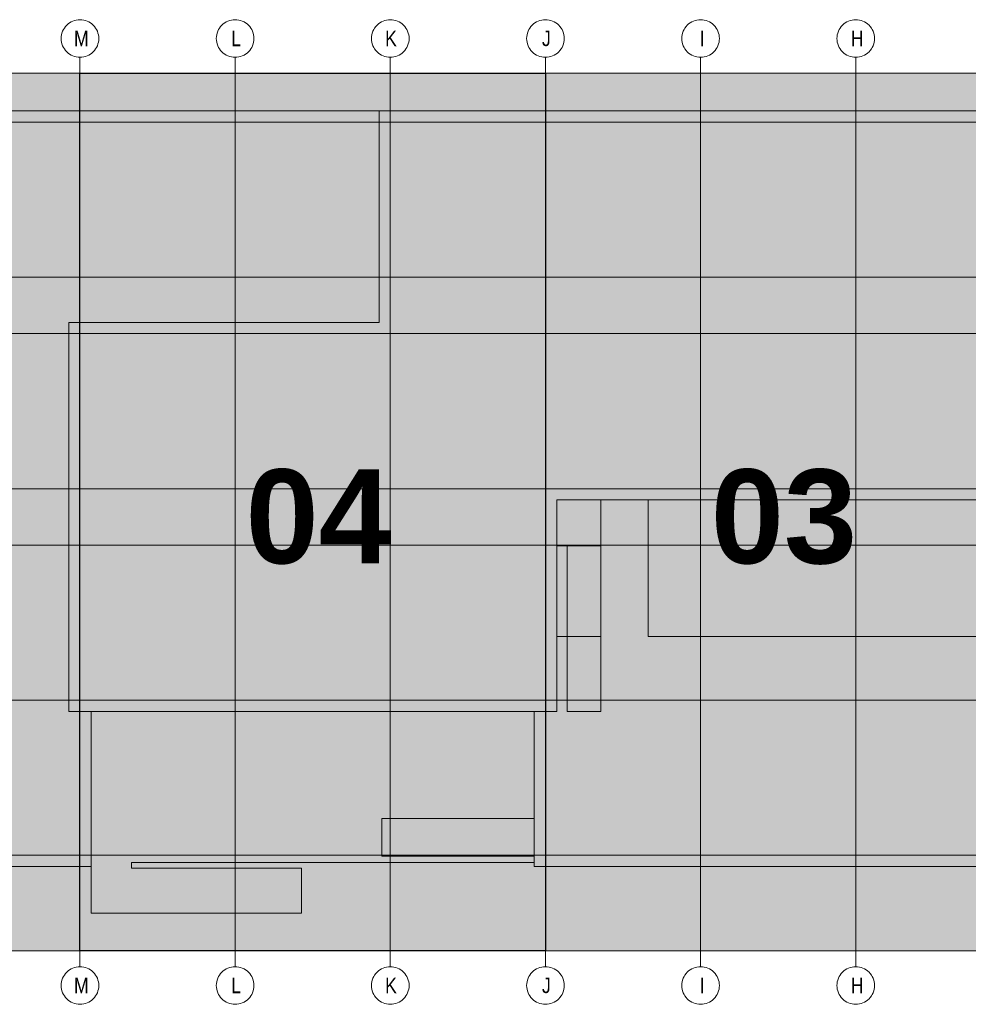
# Model space of a CAD drawing. Extents: x -620 to 300, y 62 to 1107.
# Tile 44 of 256: x 193 to 236, y 238 to 282. Entities that reach past the tile are written whole.
import ezdxf
from ezdxf.lldxf.tags import DXFTag

# ---------------------------------------------------------------- set-up
doc = ezdxf.new("R2010")
doc.units = 0
doc.layers.get('0').update_dxf_attribs({"lineweight": 35})
doc.layers.add('PK_LP', color=7, linetype='Continuous', lineweight=9)
doc.layers.add('PK_LP_Achsen', color=7, linetype='STRICHPUNKT2', lineweight=5)
doc.layers.add('PK_LP_T04', color=5, linetype='Continuous', lineweight=9, true_color=0x0000ff)
doc.layers.add('PK_LP_T04_Rest', color=9, linetype='Continuous', lineweight=9, true_color=0x808080)
doc.styles.get("Standard").update_dxf_attribs({"font": 'ARIALN.TTF'})
tags = doc.linetypes.add('grob', pattern=[14, 3, -8, 3]).pattern_tags.tags
tags[8:9] = [DXFTag(74, 4), DXFTag(75, 0), DXFTag(340, '0'), DXFTag(46, 0.0), DXFTag(50, 0.0), DXFTag(44, 0.0), DXFTag(45, 0.0)]
tags[6:7] = [DXFTag(74, 4), DXFTag(75, 0), DXFTag(340, '0'), DXFTag(46, 0.0), DXFTag(50, 0.0), DXFTag(44, 0.0), DXFTag(45, 0.0)]
tags[4:5] = [DXFTag(74, 4), DXFTag(75, 0), DXFTag(340, '0'), DXFTag(46, 0.0), DXFTag(50, 0.0), DXFTag(44, 0.0), DXFTag(45, 0.0)]
tags = doc.linetypes.add('STRICHPUNKT2', pattern=[12.7, 6.35, -3.175, 0, -3.175]).pattern_tags.tags
tags[10:11] = [DXFTag(74, 4), DXFTag(75, 0), DXFTag(340, '0'), DXFTag(46, 0.0), DXFTag(50, 0.0), DXFTag(44, 0.0), DXFTag(45, 0.0)]
tags[8:9] = [DXFTag(74, 4), DXFTag(75, 0), DXFTag(340, '0'), DXFTag(46, 0.0), DXFTag(50, 0.0), DXFTag(44, 0.0), DXFTag(45, 0.0)]
tags[6:7] = [DXFTag(74, 4), DXFTag(75, 0), DXFTag(340, '0'), DXFTag(46, 0.0), DXFTag(50, 0.0), DXFTag(44, 0.0), DXFTag(45, 0.0)]
tags[4:5] = [DXFTag(74, 4), DXFTag(75, 0), DXFTag(340, '0'), DXFTag(46, 0.0), DXFTag(50, 0.0), DXFTag(44, 0.0), DXFTag(45, 0.0)]

# ---------------------------------------------------------------- blocks, each defined once
blk = doc.blocks.new('Blockreferenz-A06G9FR58I')
at = {"color": 0, "linetype": 'ByBlock', "lineweight": -2, "ltscale": 0.13}
blk.add_solid([(195.568, 240.014), (195.568, 279.685), (216.605, 240.014), (216.605, 279.685)], dxfattribs=at)
at = {"layer": 'PK_LP', "linetype": 'grob', "lineweight": 5, "ltscale": 0.13}
for p, q in [((169.728, 279.685), (195.568, 279.685)), ((195.568, 279.685), (195.568, 240.014)), ((216.605, 279.685), (237.643, 279.685)), ((216.605, 240.014), (216.605, 279.685)), ((195.568, 240.014), (169.728, 240.014)), ((237.643, 240.014), (216.605, 240.014))]:
    blk.add_line(p, q, dxfattribs=at)
at = {"layer": 'PK_LP', "linetype": 'grob', "lineweight": 30, "ltscale": 0.3}
for p, q in [((195.568, 279.685), (216.605, 279.685)), ((195.568, 240.014), (195.568, 279.685)), ((216.605, 279.685), (216.605, 240.014)), ((216.605, 240.014), (195.568, 240.014))]:
    blk.add_line(p, q, dxfattribs=at)
at = {"layer": 'PK_LP', "linetype": 'ByBlock', "lineweight": -2, "ltscale": 0.13}
for p, q in [((195.568, 240.014), (195.568, 279.685)), ((216.605, 240.014), (216.605, 279.685))]:
    blk.add_line(p, q, dxfattribs=at)
at = {"layer": 'PK_LP', "linetype": 'ByBlock', "lineweight": 13, "ltscale": 0.13}
for p, q in [((209.085, 277.985), (144.395, 277.985)), ((209.085, 268.423), (209.085, 277.985)), ((209.085, 268.423), (209.085, 277.985)), ((209.085, 277.985), (238.15, 277.985)), ((195.06, 250.833), (195.06, 268.423)), ((195.06, 268.423), (209.085, 268.423)), ((195.06, 250.833), (195.06, 268.423)), ((195.06, 268.423), (209.085, 268.423)), ((221.25, 260.395), (217.113, 260.395)), ((217.113, 260.395), (217.113, 258.319)), ((219.11, 260.395), (217.113, 260.395)), ((217.113, 260.395), (217.113, 258.319)), ((237.135, 260.395), (217.113, 260.395)), ((217.113, 260.395), (217.113, 250.833)), ((219.11, 250.833), (219.11, 260.395)), ((221.25, 254.222), (221.25, 260.395)), ((217.113, 258.319), (219.11, 258.319)), ((217.113, 258.319), (217.58, 258.319)), ((217.58, 258.319), (217.58, 250.833)), ((219.11, 258.319), (219.11, 254.222)), ((219.11, 254.222), (217.113, 254.222)), ((217.113, 254.222), (217.113, 250.833)), ((237.135, 254.222), (221.25, 254.222)), ((196.075, 250.833), (195.06, 250.833)), ((217.113, 250.833), (195.06, 250.833)), ((196.075, 250.833), (196.075, 241.714)), ((216.098, 250.833), (196.075, 250.833)), ((196.075, 243.82), (196.075, 250.833)), ((216.098, 243.996), (216.098, 250.833)), ((217.113, 250.833), (216.098, 250.833)), ((216.098, 250.833), (216.098, 245.994)), ((217.58, 250.833), (219.11, 250.833)), ((209.213, 245.994), (209.213, 244.294)), ((216.098, 245.994), (209.213, 245.994)), ((197.901, 243.754), (197.901, 243.996)), ((197.901, 243.996), (216.098, 243.996)), ((209.213, 244.294), (216.098, 244.294)), ((216.098, 244.294), (216.098, 243.82)), ((143.38, 243.82), (196.075, 243.82)), ((205.585, 243.754), (197.901, 243.754)), ((205.585, 241.714), (205.585, 243.754)), ((216.098, 243.82), (238.15, 243.82)), ((196.075, 241.714), (205.585, 241.714))]:
    blk.add_line(p, q, dxfattribs=at)
at = {"layer": 'PK_LP_Achsen', "linetype": 'ByBlock', "ltscale": 0.13}
for p, q in [((194.861, 281.73), (194.911, 281.797)), ((194.911, 281.797), (194.967, 281.859)), ((194.967, 281.859), (195.028, 281.915)), ((195.028, 281.915), (195.095, 281.964)), ((195.095, 281.964), (195.167, 282.007)), ((195.167, 282.007), (195.242, 282.043)), ((195.242, 282.043), (195.321, 282.071)), ((195.321, 282.071), (195.402, 282.091)), ((195.402, 282.091), (195.484, 282.103)), ((195.484, 282.103), (195.568, 282.108)), ((195.568, 282.108), (195.651, 282.103)), ((195.651, 282.103), (195.734, 282.091)), ((195.734, 282.091), (195.814, 282.071)), ((195.814, 282.071), (195.893, 282.043)), ((195.893, 282.043), (195.968, 282.007)), ((195.968, 282.007), (196.04, 281.964)), ((196.04, 281.964), (196.107, 281.915)), ((196.107, 281.915), (196.169, 281.859)), ((196.169, 281.859), (196.225, 281.797)), ((196.225, 281.797), (196.274, 281.73)), ((201.873, 281.73), (201.923, 281.797)), ((201.923, 281.797), (201.979, 281.859)), ((201.979, 281.859), (202.041, 281.915)), ((202.041, 281.915), (202.108, 281.964)), ((202.108, 281.964), (202.18, 282.007)), ((202.18, 282.007), (202.255, 282.043)), ((202.255, 282.043), (202.333, 282.071)), ((202.333, 282.071), (202.414, 282.091)), ((202.414, 282.091), (202.497, 282.103)), ((202.497, 282.103), (202.58, 282.108)), ((202.58, 282.108), (202.664, 282.103)), ((202.664, 282.103), (202.746, 282.091)), ((202.746, 282.091), (202.827, 282.071)), ((202.827, 282.071), (202.905, 282.043)), ((202.905, 282.043), (202.981, 282.007)), ((202.981, 282.007), (203.052, 281.964)), ((203.052, 281.964), (203.119, 281.915)), ((203.119, 281.915), (203.181, 281.859)), ((203.181, 281.859), (203.237, 281.797)), ((203.237, 281.797), (203.287, 281.73)), ((208.886, 281.73), (208.936, 281.797)), ((208.936, 281.797), (208.992, 281.859)), ((208.992, 281.859), (209.053, 281.915)), ((209.053, 281.915), (209.12, 281.964)), ((209.12, 281.964), (209.192, 282.007)), ((209.192, 282.007), (209.267, 282.043)), ((209.267, 282.043), (209.346, 282.071)), ((209.346, 282.071), (209.427, 282.091)), ((209.427, 282.091), (209.509, 282.103)), ((209.509, 282.103), (209.593, 282.108)), ((209.593, 282.108), (209.676, 282.103)), ((209.676, 282.103), (209.759, 282.091)), ((209.759, 282.091), (209.839, 282.071)), ((209.839, 282.071), (209.918, 282.043)), ((209.918, 282.043), (209.993, 282.007)), ((209.993, 282.007), (210.065, 281.964)), ((210.065, 281.964), (210.132, 281.915)), ((210.132, 281.915), (210.194, 281.859)), ((210.194, 281.859), (210.25, 281.797)), ((210.25, 281.797), (210.299, 281.73)), ((215.898, 281.73), (215.948, 281.797)), ((215.948, 281.797), (216.004, 281.859)), ((216.004, 281.859), (216.066, 281.915)), ((216.066, 281.915), (216.133, 281.964)), ((216.133, 281.964), (216.205, 282.007)), ((216.205, 282.007), (216.28, 282.043)), ((216.28, 282.043), (216.358, 282.071)), ((216.358, 282.071), (216.439, 282.091)), ((216.439, 282.091), (216.522, 282.103)), ((216.522, 282.103), (216.605, 282.108)), ((216.605, 282.108), (216.689, 282.103)), ((216.689, 282.103), (216.771, 282.091)), ((216.771, 282.091), (216.852, 282.071)), ((216.852, 282.071), (216.93, 282.043)), ((216.93, 282.043), (217.006, 282.007)), ((217.006, 282.007), (217.077, 281.964)), ((217.077, 281.964), (217.144, 281.915)), ((217.144, 281.915), (217.206, 281.859)), ((217.206, 281.859), (217.262, 281.797)), ((217.262, 281.797), (217.312, 281.73)), ((222.911, 281.73), (222.961, 281.797)), ((222.961, 281.797), (223.017, 281.859)), ((223.017, 281.859), (223.078, 281.915)), ((223.078, 281.915), (223.145, 281.964)), ((223.145, 281.964), (223.217, 282.007)), ((223.217, 282.007), (223.292, 282.043)), ((223.292, 282.043), (223.371, 282.071)), ((223.371, 282.071), (223.452, 282.091)), ((223.452, 282.091), (223.534, 282.103)), ((223.534, 282.103), (223.618, 282.108)), ((223.618, 282.108), (223.701, 282.103)), ((223.701, 282.103), (223.784, 282.091)), ((223.784, 282.091), (223.864, 282.071)), ((223.864, 282.071), (223.943, 282.043)), ((223.943, 282.043), (224.018, 282.007)), ((224.018, 282.007), (224.09, 281.964)), ((224.09, 281.964), (224.157, 281.915)), ((224.157, 281.915), (224.219, 281.859)), ((224.219, 281.859), (224.275, 281.797)), ((224.275, 281.797), (224.324, 281.73)), ((229.923, 281.73), (229.973, 281.797)), ((229.973, 281.797), (230.029, 281.859)), ((230.029, 281.859), (230.091, 281.915)), ((230.091, 281.915), (230.158, 281.964)), ((230.158, 281.964), (230.23, 282.007)), ((230.23, 282.007), (230.305, 282.043)), ((230.305, 282.043), (230.383, 282.071)), ((230.383, 282.071), (230.464, 282.091)), ((230.464, 282.091), (230.547, 282.103)), ((230.547, 282.103), (230.63, 282.108)), ((230.63, 282.108), (230.714, 282.103)), ((230.714, 282.103), (230.796, 282.091)), ((230.796, 282.091), (230.877, 282.071)), ((230.877, 282.071), (230.955, 282.043)), ((230.955, 282.043), (231.031, 282.007)), ((231.031, 282.007), (231.102, 281.964)), ((231.102, 281.964), (231.169, 281.915)), ((231.169, 281.915), (231.231, 281.859)), ((231.231, 281.859), (231.287, 281.797)), ((231.287, 281.797), (231.337, 281.73)), ((194.722, 281.341), (194.734, 281.423)), ((194.734, 281.423), (194.754, 281.504)), ((194.754, 281.504), (194.782, 281.583)), ((194.782, 281.583), (194.818, 281.658)), ((194.818, 281.658), (194.861, 281.73)), ((196.274, 281.73), (196.317, 281.658)), ((196.317, 281.658), (196.353, 281.583)), ((196.353, 281.583), (196.381, 281.504)), ((196.381, 281.504), (196.401, 281.423)), ((196.401, 281.423), (196.414, 281.341)), ((201.734, 281.341), (201.747, 281.423)), ((201.747, 281.423), (201.767, 281.504)), ((201.767, 281.504), (201.795, 281.583)), ((201.795, 281.583), (201.831, 281.658)), ((201.831, 281.658), (201.873, 281.73)), ((203.287, 281.73), (203.33, 281.658)), ((203.33, 281.658), (203.365, 281.583)), ((203.365, 281.583), (203.394, 281.504)), ((203.394, 281.504), (203.414, 281.423)), ((203.414, 281.423), (203.426, 281.341)), ((208.747, 281.341), (208.759, 281.423)), ((208.759, 281.423), (208.779, 281.504)), ((208.779, 281.504), (208.807, 281.583)), ((208.807, 281.583), (208.843, 281.658)), ((208.843, 281.658), (208.886, 281.73)), ((210.299, 281.73), (210.342, 281.658)), ((210.342, 281.658), (210.378, 281.583)), ((210.378, 281.583), (210.406, 281.504)), ((210.406, 281.504), (210.426, 281.423)), ((210.426, 281.423), (210.439, 281.341)), ((215.759, 281.341), (215.772, 281.423)), ((215.772, 281.423), (215.792, 281.504)), ((215.792, 281.504), (215.82, 281.583)), ((215.82, 281.583), (215.856, 281.658)), ((215.856, 281.658), (215.898, 281.73)), ((217.312, 281.73), (217.355, 281.658)), ((217.355, 281.658), (217.39, 281.583)), ((217.39, 281.583), (217.419, 281.504)), ((217.419, 281.504), (217.439, 281.423)), ((217.439, 281.423), (217.451, 281.341)), ((222.772, 281.341), (222.784, 281.423)), ((222.784, 281.423), (222.804, 281.504)), ((222.804, 281.504), (222.832, 281.583)), ((222.832, 281.583), (222.868, 281.658)), ((222.868, 281.658), (222.911, 281.73)), ((224.324, 281.73), (224.367, 281.658)), ((224.367, 281.658), (224.403, 281.583)), ((224.403, 281.583), (224.431, 281.504)), ((224.431, 281.504), (224.451, 281.423)), ((224.451, 281.423), (224.464, 281.341)), ((229.784, 281.341), (229.797, 281.423)), ((229.797, 281.423), (229.817, 281.504)), ((229.817, 281.504), (229.845, 281.583)), ((229.845, 281.583), (229.881, 281.658)), ((229.881, 281.658), (229.923, 281.73)), ((231.337, 281.73), (231.38, 281.658)), ((231.38, 281.658), (231.415, 281.583)), ((231.415, 281.583), (231.444, 281.504)), ((231.444, 281.504), (231.464, 281.423)), ((231.464, 281.423), (231.476, 281.341)), ((194.718, 281.258), (194.722, 281.341)), ((194.722, 281.174), (194.718, 281.258)), ((194.734, 281.092), (194.722, 281.174)), ((194.754, 281.011), (194.734, 281.092)), ((194.782, 280.932), (194.754, 281.011)), ((194.818, 280.857), (194.782, 280.932)), ((196.353, 280.932), (196.317, 280.857)), ((196.381, 281.011), (196.353, 280.932)), ((196.401, 281.092), (196.381, 281.011)), ((196.414, 281.174), (196.401, 281.092)), ((196.414, 281.341), (196.418, 281.258)), ((196.418, 281.258), (196.414, 281.174)), ((201.73, 281.258), (201.734, 281.341)), ((201.734, 281.174), (201.73, 281.258)), ((201.747, 281.092), (201.734, 281.174)), ((201.767, 281.011), (201.747, 281.092)), ((201.795, 280.932), (201.767, 281.011)), ((201.831, 280.857), (201.795, 280.932)), ((203.365, 280.932), (203.33, 280.857)), ((203.394, 281.011), (203.365, 280.932)), ((203.414, 281.092), (203.394, 281.011)), ((203.426, 281.174), (203.414, 281.092)), ((203.426, 281.341), (203.43, 281.258)), ((203.43, 281.258), (203.426, 281.174)), ((208.743, 281.258), (208.747, 281.341)), ((208.747, 281.174), (208.743, 281.258)), ((208.759, 281.092), (208.747, 281.174)), ((208.779, 281.011), (208.759, 281.092)), ((208.807, 280.932), (208.779, 281.011)), ((208.843, 280.857), (208.807, 280.932)), ((210.378, 280.932), (210.342, 280.857)), ((210.406, 281.011), (210.378, 280.932)), ((210.426, 281.092), (210.406, 281.011)), ((210.439, 281.174), (210.426, 281.092)), ((210.439, 281.341), (210.443, 281.258)), ((210.443, 281.258), (210.439, 281.174)), ((215.755, 281.258), (215.759, 281.341)), ((215.759, 281.174), (215.755, 281.258)), ((215.772, 281.092), (215.759, 281.174)), ((215.792, 281.011), (215.772, 281.092)), ((215.82, 280.932), (215.792, 281.011)), ((215.856, 280.857), (215.82, 280.932)), ((217.39, 280.932), (217.355, 280.857)), ((217.419, 281.011), (217.39, 280.932)), ((217.439, 281.092), (217.419, 281.011)), ((217.451, 281.174), (217.439, 281.092)), ((217.451, 281.341), (217.455, 281.258)), ((217.455, 281.258), (217.451, 281.174)), ((222.768, 281.258), (222.772, 281.341)), ((222.772, 281.174), (222.768, 281.258)), ((222.784, 281.092), (222.772, 281.174)), ((222.804, 281.011), (222.784, 281.092)), ((222.832, 280.932), (222.804, 281.011)), ((222.868, 280.857), (222.832, 280.932)), ((224.403, 280.932), (224.367, 280.857)), ((224.431, 281.011), (224.403, 280.932)), ((224.451, 281.092), (224.431, 281.011)), ((224.464, 281.174), (224.451, 281.092)), ((224.464, 281.341), (224.468, 281.258)), ((224.468, 281.258), (224.464, 281.174)), ((229.78, 281.258), (229.784, 281.341)), ((229.784, 281.174), (229.78, 281.258)), ((229.797, 281.092), (229.784, 281.174)), ((229.817, 281.011), (229.797, 281.092)), ((229.845, 280.932), (229.817, 281.011)), ((229.881, 280.857), (229.845, 280.932)), ((231.415, 280.932), (231.38, 280.857)), ((231.444, 281.011), (231.415, 280.932)), ((231.464, 281.092), (231.444, 281.011)), ((231.476, 281.174), (231.464, 281.092)), ((231.476, 281.341), (231.48, 281.258)), ((231.48, 281.258), (231.476, 281.174)), ((194.861, 280.785), (194.818, 280.857)), ((194.911, 280.718), (194.861, 280.785)), ((194.967, 280.656), (194.911, 280.718)), ((195.028, 280.6), (194.967, 280.656)), ((195.095, 280.551), (195.028, 280.6)), ((195.167, 280.508), (195.095, 280.551)), ((195.242, 280.472), (195.167, 280.508)), ((195.321, 280.444), (195.242, 280.472)), ((195.893, 280.472), (195.814, 280.444)), ((195.968, 280.508), (195.893, 280.472)), ((196.04, 280.551), (195.968, 280.508)), ((196.107, 280.6), (196.04, 280.551)), ((196.169, 280.656), (196.107, 280.6)), ((196.225, 280.718), (196.169, 280.656)), ((196.274, 280.785), (196.225, 280.718)), ((196.317, 280.857), (196.274, 280.785)), ((201.873, 280.785), (201.831, 280.857)), ((201.923, 280.718), (201.873, 280.785)), ((201.979, 280.656), (201.923, 280.718)), ((202.041, 280.6), (201.979, 280.656)), ((202.108, 280.551), (202.041, 280.6)), ((202.18, 280.508), (202.108, 280.551)), ((202.255, 280.472), (202.18, 280.508)), ((202.333, 280.444), (202.255, 280.472)), ((202.905, 280.472), (202.827, 280.444)), ((202.981, 280.508), (202.905, 280.472)), ((203.052, 280.551), (202.981, 280.508)), ((203.119, 280.6), (203.052, 280.551)), ((203.181, 280.656), (203.119, 280.6)), ((203.237, 280.718), (203.181, 280.656)), ((203.287, 280.785), (203.237, 280.718)), ((203.33, 280.857), (203.287, 280.785)), ((208.886, 280.785), (208.843, 280.857)), ((208.936, 280.718), (208.886, 280.785)), ((208.992, 280.656), (208.936, 280.718)), ((209.053, 280.6), (208.992, 280.656)), ((209.12, 280.551), (209.053, 280.6)), ((209.192, 280.508), (209.12, 280.551)), ((209.267, 280.472), (209.192, 280.508)), ((209.346, 280.444), (209.267, 280.472)), ((209.918, 280.472), (209.839, 280.444)), ((209.993, 280.508), (209.918, 280.472)), ((210.065, 280.551), (209.993, 280.508)), ((210.132, 280.6), (210.065, 280.551)), ((210.194, 280.656), (210.132, 280.6)), ((210.25, 280.718), (210.194, 280.656)), ((210.299, 280.785), (210.25, 280.718)), ((210.342, 280.857), (210.299, 280.785)), ((215.898, 280.785), (215.856, 280.857)), ((215.948, 280.718), (215.898, 280.785)), ((216.004, 280.656), (215.948, 280.718)), ((216.066, 280.6), (216.004, 280.656)), ((216.133, 280.551), (216.066, 280.6)), ((216.205, 280.508), (216.133, 280.551)), ((216.28, 280.472), (216.205, 280.508)), ((216.358, 280.444), (216.28, 280.472)), ((216.93, 280.472), (216.852, 280.444)), ((217.006, 280.508), (216.93, 280.472)), ((217.077, 280.551), (217.006, 280.508)), ((217.144, 280.6), (217.077, 280.551)), ((217.206, 280.656), (217.144, 280.6)), ((217.262, 280.718), (217.206, 280.656)), ((217.312, 280.785), (217.262, 280.718)), ((217.355, 280.857), (217.312, 280.785)), ((222.911, 280.785), (222.868, 280.857)), ((222.961, 280.718), (222.911, 280.785)), ((223.017, 280.656), (222.961, 280.718)), ((223.078, 280.6), (223.017, 280.656)), ((223.145, 280.551), (223.078, 280.6)), ((223.217, 280.508), (223.145, 280.551)), ((223.292, 280.472), (223.217, 280.508)), ((223.371, 280.444), (223.292, 280.472)), ((223.943, 280.472), (223.864, 280.444)), ((224.018, 280.508), (223.943, 280.472)), ((224.09, 280.551), (224.018, 280.508)), ((224.157, 280.6), (224.09, 280.551)), ((224.219, 280.656), (224.157, 280.6)), ((224.275, 280.718), (224.219, 280.656)), ((224.324, 280.785), (224.275, 280.718)), ((224.367, 280.857), (224.324, 280.785)), ((229.923, 280.785), (229.881, 280.857)), ((229.973, 280.718), (229.923, 280.785)), ((230.029, 280.656), (229.973, 280.718)), ((230.091, 280.6), (230.029, 280.656)), ((230.158, 280.551), (230.091, 280.6)), ((230.23, 280.508), (230.158, 280.551)), ((230.305, 280.472), (230.23, 280.508)), ((230.383, 280.444), (230.305, 280.472)), ((230.955, 280.472), (230.877, 280.444)), ((231.031, 280.508), (230.955, 280.472)), ((231.102, 280.551), (231.031, 280.508)), ((231.169, 280.6), (231.102, 280.551)), ((231.231, 280.656), (231.169, 280.6)), ((231.287, 280.718), (231.231, 280.656)), ((231.337, 280.785), (231.287, 280.718)), ((231.38, 280.857), (231.337, 280.785)), ((195.402, 280.424), (195.321, 280.444)), ((195.484, 280.412), (195.402, 280.424)), ((195.568, 280.408), (195.484, 280.412)), ((195.651, 280.412), (195.568, 280.408)), ((195.734, 280.424), (195.651, 280.412)), ((195.814, 280.444), (195.734, 280.424)), ((202.414, 280.424), (202.333, 280.444)), ((202.497, 280.412), (202.414, 280.424)), ((202.58, 280.408), (202.497, 280.412)), ((202.664, 280.412), (202.58, 280.408)), ((202.746, 280.424), (202.664, 280.412)), ((202.827, 280.444), (202.746, 280.424)), ((209.427, 280.424), (209.346, 280.444)), ((209.509, 280.412), (209.427, 280.424)), ((209.593, 280.408), (209.509, 280.412)), ((209.676, 280.412), (209.593, 280.408)), ((209.759, 280.424), (209.676, 280.412)), ((209.839, 280.444), (209.759, 280.424)), ((216.439, 280.424), (216.358, 280.444)), ((216.522, 280.412), (216.439, 280.424)), ((216.605, 280.408), (216.522, 280.412)), ((216.689, 280.412), (216.605, 280.408)), ((216.771, 280.424), (216.689, 280.412)), ((216.852, 280.444), (216.771, 280.424)), ((223.452, 280.424), (223.371, 280.444)), ((223.534, 280.412), (223.452, 280.424)), ((223.618, 280.408), (223.534, 280.412)), ((223.701, 280.412), (223.618, 280.408)), ((223.784, 280.424), (223.701, 280.412)), ((223.864, 280.444), (223.784, 280.424)), ((230.464, 280.424), (230.383, 280.444)), ((230.547, 280.412), (230.464, 280.424)), ((230.63, 280.408), (230.547, 280.412)), ((230.714, 280.412), (230.63, 280.408)), ((230.796, 280.424), (230.714, 280.412)), ((230.877, 280.444), (230.796, 280.424)), ((194.967, 239.042), (195.028, 239.098)), ((195.028, 239.098), (195.095, 239.148)), ((195.095, 239.148), (195.167, 239.191)), ((195.167, 239.191), (195.242, 239.227)), ((195.242, 239.227), (195.321, 239.255)), ((195.321, 239.255), (195.402, 239.275)), ((195.402, 239.275), (195.484, 239.287)), ((195.484, 239.287), (195.568, 239.291)), ((195.568, 239.291), (195.651, 239.287)), ((195.651, 239.287), (195.734, 239.275)), ((195.734, 239.275), (195.814, 239.255)), ((195.814, 239.255), (195.893, 239.227)), ((195.893, 239.227), (195.968, 239.191)), ((195.968, 239.191), (196.04, 239.148)), ((196.04, 239.148), (196.107, 239.098)), ((196.107, 239.098), (196.169, 239.042)), ((201.979, 239.042), (202.041, 239.098)), ((202.041, 239.098), (202.108, 239.148)), ((202.108, 239.148), (202.18, 239.191)), ((202.18, 239.191), (202.255, 239.227)), ((202.255, 239.227), (202.333, 239.255)), ((202.333, 239.255), (202.414, 239.275)), ((202.414, 239.275), (202.497, 239.287)), ((202.497, 239.287), (202.58, 239.291)), ((202.58, 239.291), (202.664, 239.287)), ((202.664, 239.287), (202.746, 239.275)), ((202.746, 239.275), (202.827, 239.255)), ((202.827, 239.255), (202.905, 239.227)), ((202.905, 239.227), (202.981, 239.191)), ((202.981, 239.191), (203.052, 239.148)), ((203.052, 239.148), (203.119, 239.098)), ((203.119, 239.098), (203.181, 239.042)), ((208.992, 239.042), (209.053, 239.098)), ((209.053, 239.098), (209.12, 239.148)), ((209.12, 239.148), (209.192, 239.191)), ((209.192, 239.191), (209.267, 239.227)), ((209.267, 239.227), (209.346, 239.255)), ((209.346, 239.255), (209.427, 239.275)), ((209.427, 239.275), (209.509, 239.287)), ((209.509, 239.287), (209.593, 239.291)), ((209.593, 239.291), (209.676, 239.287)), ((209.676, 239.287), (209.759, 239.275)), ((209.759, 239.275), (209.839, 239.255)), ((209.839, 239.255), (209.918, 239.227)), ((209.918, 239.227), (209.993, 239.191)), ((209.993, 239.191), (210.065, 239.148)), ((210.065, 239.148), (210.132, 239.098)), ((210.132, 239.098), (210.194, 239.042)), ((216.004, 239.042), (216.066, 239.098)), ((216.066, 239.098), (216.133, 239.148)), ((216.133, 239.148), (216.205, 239.191)), ((216.205, 239.191), (216.28, 239.227)), ((216.28, 239.227), (216.358, 239.255)), ((216.358, 239.255), (216.439, 239.275)), ((216.439, 239.275), (216.522, 239.287)), ((216.522, 239.287), (216.605, 239.291)), ((216.605, 239.291), (216.689, 239.287)), ((216.689, 239.287), (216.771, 239.275)), ((216.771, 239.275), (216.852, 239.255)), ((216.852, 239.255), (216.93, 239.227)), ((216.93, 239.227), (217.006, 239.191)), ((217.006, 239.191), (217.077, 239.148)), ((217.077, 239.148), (217.144, 239.098)), ((217.144, 239.098), (217.206, 239.042)), ((223.017, 239.042), (223.078, 239.098)), ((223.078, 239.098), (223.145, 239.148)), ((223.145, 239.148), (223.217, 239.191)), ((223.217, 239.191), (223.292, 239.227)), ((223.292, 239.227), (223.371, 239.255)), ((223.371, 239.255), (223.452, 239.275)), ((223.452, 239.275), (223.534, 239.287)), ((223.534, 239.287), (223.618, 239.291)), ((223.618, 239.291), (223.701, 239.287)), ((223.701, 239.287), (223.784, 239.275)), ((223.784, 239.275), (223.864, 239.255)), ((223.864, 239.255), (223.943, 239.227)), ((223.943, 239.227), (224.018, 239.191)), ((224.018, 239.191), (224.09, 239.148)), ((224.09, 239.148), (224.157, 239.098)), ((224.157, 239.098), (224.219, 239.042)), ((230.029, 239.042), (230.091, 239.098)), ((230.091, 239.098), (230.158, 239.148)), ((230.158, 239.148), (230.23, 239.191)), ((230.23, 239.191), (230.305, 239.227)), ((230.305, 239.227), (230.383, 239.255)), ((230.383, 239.255), (230.464, 239.275)), ((230.464, 239.275), (230.547, 239.287)), ((230.547, 239.287), (230.63, 239.291)), ((230.63, 239.291), (230.714, 239.287)), ((230.714, 239.287), (230.796, 239.275)), ((230.796, 239.275), (230.877, 239.255)), ((230.877, 239.255), (230.955, 239.227)), ((230.955, 239.227), (231.031, 239.191)), ((231.031, 239.191), (231.102, 239.148)), ((231.102, 239.148), (231.169, 239.098)), ((231.169, 239.098), (231.231, 239.042)), ((194.722, 238.525), (194.734, 238.607)), ((194.734, 238.607), (194.754, 238.688)), ((194.754, 238.688), (194.782, 238.767)), ((194.782, 238.767), (194.818, 238.842)), ((194.818, 238.842), (194.861, 238.914)), ((194.861, 238.914), (194.911, 238.981)), ((194.911, 238.981), (194.967, 239.042)), ((196.169, 239.042), (196.225, 238.981)), ((196.225, 238.981), (196.274, 238.914)), ((196.274, 238.914), (196.317, 238.842)), ((196.317, 238.842), (196.353, 238.767)), ((196.353, 238.767), (196.381, 238.688)), ((196.381, 238.688), (196.401, 238.607)), ((196.401, 238.607), (196.414, 238.525)), ((201.734, 238.525), (201.747, 238.607)), ((201.747, 238.607), (201.767, 238.688)), ((201.767, 238.688), (201.795, 238.767)), ((201.795, 238.767), (201.831, 238.842)), ((201.831, 238.842), (201.873, 238.914)), ((201.873, 238.914), (201.923, 238.981)), ((201.923, 238.981), (201.979, 239.042)), ((203.181, 239.042), (203.237, 238.981)), ((203.237, 238.981), (203.287, 238.914)), ((203.287, 238.914), (203.33, 238.842)), ((203.33, 238.842), (203.365, 238.767)), ((203.365, 238.767), (203.394, 238.688)), ((203.394, 238.688), (203.414, 238.607)), ((203.414, 238.607), (203.426, 238.525)), ((208.747, 238.525), (208.759, 238.607)), ((208.759, 238.607), (208.779, 238.688)), ((208.779, 238.688), (208.807, 238.767)), ((208.807, 238.767), (208.843, 238.842)), ((208.843, 238.842), (208.886, 238.914)), ((208.886, 238.914), (208.936, 238.981)), ((208.936, 238.981), (208.992, 239.042)), ((210.194, 239.042), (210.25, 238.981)), ((210.25, 238.981), (210.299, 238.914)), ((210.299, 238.914), (210.342, 238.842)), ((210.342, 238.842), (210.378, 238.767)), ((210.378, 238.767), (210.406, 238.688)), ((210.406, 238.688), (210.426, 238.607)), ((210.426, 238.607), (210.439, 238.525)), ((215.759, 238.525), (215.772, 238.607)), ((215.772, 238.607), (215.792, 238.688)), ((215.792, 238.688), (215.82, 238.767)), ((215.82, 238.767), (215.856, 238.842)), ((215.856, 238.842), (215.898, 238.914)), ((215.898, 238.914), (215.948, 238.981)), ((215.948, 238.981), (216.004, 239.042)), ((217.206, 239.042), (217.262, 238.981)), ((217.262, 238.981), (217.312, 238.914)), ((217.312, 238.914), (217.355, 238.842)), ((217.355, 238.842), (217.39, 238.767)), ((217.39, 238.767), (217.419, 238.688)), ((217.419, 238.688), (217.439, 238.607)), ((217.439, 238.607), (217.451, 238.525)), ((222.772, 238.525), (222.784, 238.607)), ((222.784, 238.607), (222.804, 238.688)), ((222.804, 238.688), (222.832, 238.767)), ((222.832, 238.767), (222.868, 238.842)), ((222.868, 238.842), (222.911, 238.914)), ((222.911, 238.914), (222.961, 238.981)), ((222.961, 238.981), (223.017, 239.042)), ((224.219, 239.042), (224.275, 238.981)), ((224.275, 238.981), (224.324, 238.914)), ((224.324, 238.914), (224.367, 238.842)), ((224.367, 238.842), (224.403, 238.767)), ((224.403, 238.767), (224.431, 238.688)), ((224.431, 238.688), (224.451, 238.607)), ((224.451, 238.607), (224.464, 238.525)), ((229.784, 238.525), (229.797, 238.607)), ((229.797, 238.607), (229.817, 238.688)), ((229.817, 238.688), (229.845, 238.767)), ((229.845, 238.767), (229.881, 238.842)), ((229.881, 238.842), (229.923, 238.914)), ((229.923, 238.914), (229.973, 238.981)), ((229.973, 238.981), (230.029, 239.042)), ((231.231, 239.042), (231.287, 238.981)), ((231.287, 238.981), (231.337, 238.914)), ((231.337, 238.914), (231.38, 238.842)), ((231.38, 238.842), (231.415, 238.767)), ((231.415, 238.767), (231.444, 238.688)), ((231.444, 238.688), (231.464, 238.607)), ((231.464, 238.607), (231.476, 238.525)), ((194.718, 238.441), (194.722, 238.525)), ((194.722, 238.358), (194.718, 238.441)), ((194.734, 238.275), (194.722, 238.358)), ((194.754, 238.195), (194.734, 238.275)), ((194.782, 238.116), (194.754, 238.195)), ((196.381, 238.195), (196.353, 238.116)), ((196.401, 238.275), (196.381, 238.195)), ((196.414, 238.358), (196.401, 238.275)), ((196.414, 238.525), (196.418, 238.441)), ((196.418, 238.441), (196.414, 238.358)), ((201.73, 238.441), (201.734, 238.525)), ((201.734, 238.358), (201.73, 238.441)), ((201.747, 238.275), (201.734, 238.358)), ((201.767, 238.195), (201.747, 238.275)), ((201.795, 238.116), (201.767, 238.195)), ((203.394, 238.195), (203.365, 238.116)), ((203.414, 238.275), (203.394, 238.195)), ((203.426, 238.358), (203.414, 238.275)), ((203.426, 238.525), (203.43, 238.441)), ((203.43, 238.441), (203.426, 238.358)), ((208.743, 238.441), (208.747, 238.525)), ((208.747, 238.358), (208.743, 238.441)), ((208.759, 238.275), (208.747, 238.358)), ((208.779, 238.195), (208.759, 238.275)), ((208.807, 238.116), (208.779, 238.195)), ((210.406, 238.195), (210.378, 238.116)), ((210.426, 238.275), (210.406, 238.195)), ((210.439, 238.358), (210.426, 238.275)), ((210.439, 238.525), (210.443, 238.441)), ((210.443, 238.441), (210.439, 238.358)), ((215.755, 238.441), (215.759, 238.525)), ((215.759, 238.358), (215.755, 238.441)), ((215.772, 238.275), (215.759, 238.358)), ((215.792, 238.195), (215.772, 238.275)), ((215.82, 238.116), (215.792, 238.195)), ((217.419, 238.195), (217.39, 238.116)), ((217.439, 238.275), (217.419, 238.195)), ((217.451, 238.358), (217.439, 238.275)), ((217.451, 238.525), (217.455, 238.441)), ((217.455, 238.441), (217.451, 238.358)), ((222.768, 238.441), (222.772, 238.525)), ((222.772, 238.358), (222.768, 238.441)), ((222.784, 238.275), (222.772, 238.358)), ((222.804, 238.195), (222.784, 238.275)), ((222.832, 238.116), (222.804, 238.195)), ((224.431, 238.195), (224.403, 238.116)), ((224.451, 238.275), (224.431, 238.195)), ((224.464, 238.358), (224.451, 238.275)), ((224.464, 238.525), (224.468, 238.441)), ((224.468, 238.441), (224.464, 238.358)), ((229.78, 238.441), (229.784, 238.525)), ((229.784, 238.358), (229.78, 238.441)), ((229.797, 238.275), (229.784, 238.358)), ((229.817, 238.195), (229.797, 238.275)), ((229.845, 238.116), (229.817, 238.195)), ((231.444, 238.195), (231.415, 238.116)), ((231.464, 238.275), (231.444, 238.195)), ((231.476, 238.358), (231.464, 238.275)), ((231.476, 238.525), (231.48, 238.441)), ((231.48, 238.441), (231.476, 238.358)), ((194.818, 238.041), (194.782, 238.116)), ((194.861, 237.969), (194.818, 238.041)), ((194.911, 237.902), (194.861, 237.969)), ((194.967, 237.84), (194.911, 237.902)), ((195.028, 237.784), (194.967, 237.84)), ((195.095, 237.735), (195.028, 237.784)), ((195.167, 237.692), (195.095, 237.735)), ((196.04, 237.735), (195.968, 237.692)), ((196.107, 237.784), (196.04, 237.735)), ((196.169, 237.84), (196.107, 237.784)), ((196.225, 237.902), (196.169, 237.84)), ((196.274, 237.969), (196.225, 237.902)), ((196.317, 238.041), (196.274, 237.969)), ((196.353, 238.116), (196.317, 238.041)), ((201.831, 238.041), (201.795, 238.116)), ((201.873, 237.969), (201.831, 238.041)), ((201.923, 237.902), (201.873, 237.969)), ((201.979, 237.84), (201.923, 237.902)), ((202.041, 237.784), (201.979, 237.84)), ((202.108, 237.735), (202.041, 237.784)), ((202.18, 237.692), (202.108, 237.735)), ((203.052, 237.735), (202.981, 237.692)), ((203.119, 237.784), (203.052, 237.735)), ((203.181, 237.84), (203.119, 237.784)), ((203.237, 237.902), (203.181, 237.84)), ((203.287, 237.969), (203.237, 237.902)), ((203.33, 238.041), (203.287, 237.969)), ((203.365, 238.116), (203.33, 238.041)), ((208.843, 238.041), (208.807, 238.116)), ((208.886, 237.969), (208.843, 238.041)), ((208.936, 237.902), (208.886, 237.969)), ((208.992, 237.84), (208.936, 237.902)), ((209.053, 237.784), (208.992, 237.84)), ((209.12, 237.735), (209.053, 237.784)), ((209.192, 237.692), (209.12, 237.735)), ((210.065, 237.735), (209.993, 237.692)), ((210.132, 237.784), (210.065, 237.735)), ((210.194, 237.84), (210.132, 237.784)), ((210.25, 237.902), (210.194, 237.84)), ((210.299, 237.969), (210.25, 237.902)), ((210.342, 238.041), (210.299, 237.969)), ((210.378, 238.116), (210.342, 238.041)), ((215.856, 238.041), (215.82, 238.116)), ((215.898, 237.969), (215.856, 238.041)), ((215.948, 237.902), (215.898, 237.969)), ((216.004, 237.84), (215.948, 237.902)), ((216.066, 237.784), (216.004, 237.84)), ((216.133, 237.735), (216.066, 237.784)), ((216.205, 237.692), (216.133, 237.735)), ((217.077, 237.735), (217.006, 237.692)), ((217.144, 237.784), (217.077, 237.735)), ((217.206, 237.84), (217.144, 237.784)), ((217.262, 237.902), (217.206, 237.84)), ((217.312, 237.969), (217.262, 237.902)), ((217.355, 238.041), (217.312, 237.969)), ((217.39, 238.116), (217.355, 238.041)), ((222.868, 238.041), (222.832, 238.116)), ((222.911, 237.969), (222.868, 238.041)), ((222.961, 237.902), (222.911, 237.969)), ((223.017, 237.84), (222.961, 237.902)), ((223.078, 237.784), (223.017, 237.84)), ((223.145, 237.735), (223.078, 237.784)), ((223.217, 237.692), (223.145, 237.735)), ((224.09, 237.735), (224.018, 237.692)), ((224.157, 237.784), (224.09, 237.735)), ((224.219, 237.84), (224.157, 237.784)), ((224.275, 237.902), (224.219, 237.84)), ((224.324, 237.969), (224.275, 237.902)), ((224.367, 238.041), (224.324, 237.969)), ((224.403, 238.116), (224.367, 238.041)), ((229.881, 238.041), (229.845, 238.116)), ((229.923, 237.969), (229.881, 238.041)), ((229.973, 237.902), (229.923, 237.969)), ((230.029, 237.84), (229.973, 237.902)), ((230.091, 237.784), (230.029, 237.84)), ((230.158, 237.735), (230.091, 237.784)), ((230.23, 237.692), (230.158, 237.735)), ((231.102, 237.735), (231.031, 237.692)), ((231.169, 237.784), (231.102, 237.735)), ((231.231, 237.84), (231.169, 237.784)), ((231.287, 237.902), (231.231, 237.84)), ((231.337, 237.969), (231.287, 237.902)), ((231.38, 238.041), (231.337, 237.969)), ((231.415, 238.116), (231.38, 238.041)), ((195.242, 237.656), (195.167, 237.692)), ((195.321, 237.628), (195.242, 237.656)), ((195.402, 237.608), (195.321, 237.628)), ((195.484, 237.595), (195.402, 237.608)), ((195.568, 237.591), (195.484, 237.595)), ((195.651, 237.595), (195.568, 237.591)), ((195.734, 237.608), (195.651, 237.595)), ((195.814, 237.628), (195.734, 237.608)), ((195.893, 237.656), (195.814, 237.628)), ((195.968, 237.692), (195.893, 237.656)), ((202.255, 237.656), (202.18, 237.692)), ((202.333, 237.628), (202.255, 237.656)), ((202.414, 237.608), (202.333, 237.628)), ((202.497, 237.595), (202.414, 237.608)), ((202.58, 237.591), (202.497, 237.595)), ((202.664, 237.595), (202.58, 237.591)), ((202.746, 237.608), (202.664, 237.595)), ((202.827, 237.628), (202.746, 237.608)), ((202.905, 237.656), (202.827, 237.628)), ((202.981, 237.692), (202.905, 237.656)), ((209.267, 237.656), (209.192, 237.692)), ((209.346, 237.628), (209.267, 237.656)), ((209.427, 237.608), (209.346, 237.628)), ((209.509, 237.595), (209.427, 237.608)), ((209.593, 237.591), (209.509, 237.595)), ((209.676, 237.595), (209.593, 237.591)), ((209.759, 237.608), (209.676, 237.595)), ((209.839, 237.628), (209.759, 237.608)), ((209.918, 237.656), (209.839, 237.628)), ((209.993, 237.692), (209.918, 237.656)), ((216.28, 237.656), (216.205, 237.692)), ((216.358, 237.628), (216.28, 237.656)), ((216.439, 237.608), (216.358, 237.628)), ((216.522, 237.595), (216.439, 237.608)), ((216.605, 237.591), (216.522, 237.595)), ((216.689, 237.595), (216.605, 237.591)), ((216.771, 237.608), (216.689, 237.595)), ((216.852, 237.628), (216.771, 237.608)), ((216.93, 237.656), (216.852, 237.628)), ((217.006, 237.692), (216.93, 237.656)), ((223.292, 237.656), (223.217, 237.692)), ((223.371, 237.628), (223.292, 237.656)), ((223.452, 237.608), (223.371, 237.628)), ((223.534, 237.595), (223.452, 237.608)), ((223.618, 237.591), (223.534, 237.595)), ((223.701, 237.595), (223.618, 237.591)), ((223.784, 237.608), (223.701, 237.595)), ((223.864, 237.628), (223.784, 237.608)), ((223.943, 237.656), (223.864, 237.628)), ((224.018, 237.692), (223.943, 237.656)), ((230.305, 237.656), (230.23, 237.692)), ((230.383, 237.628), (230.305, 237.656)), ((230.464, 237.608), (230.383, 237.628)), ((230.547, 237.595), (230.464, 237.608)), ((230.63, 237.591), (230.547, 237.595)), ((230.714, 237.595), (230.63, 237.591)), ((230.796, 237.608), (230.714, 237.595)), ((230.877, 237.628), (230.796, 237.608)), ((230.955, 237.656), (230.877, 237.628)), ((231.031, 237.692), (230.955, 237.656))]:
    blk.add_line(p, q, dxfattribs=at)
at = {"layer": 'PK_LP_Achsen', "linetype": 'STRICHPUNKT2', "ltscale": 0.13}
for p, q in [((195.568, 280.408), (195.568, 239.291)), ((202.58, 280.408), (202.58, 239.291)), ((209.593, 280.408), (209.593, 239.291)), ((216.605, 280.408), (216.605, 239.291)), ((223.618, 280.408), (223.618, 239.291)), ((230.63, 280.408), (230.63, 239.291)), ((128.038, 277.478), (282.648, 277.478)), ((128.038, 270.465), (282.648, 270.465)), ((128.038, 267.915), (282.648, 267.915)), ((128.038, 260.903), (282.648, 260.903)), ((128.038, 258.353), (282.648, 258.353)), ((128.038, 251.34), (282.648, 251.34)), ((128.038, 244.328), (282.648, 244.328))]:
    blk.add_line(p, q, dxfattribs=at)
at = {"layer": 'PK_LP_T04_Rest', "linetype": 'ByBlock', "lineweight": -2, "ltscale": 0.13}
for points in [[(169.728, 240.014), (169.728, 279.685), (195.568, 240.014), (195.568, 279.685)], [(216.605, 240.014), (216.605, 279.685), (237.643, 240.014), (237.643, 279.685)]]:
    blk.add_solid(points, dxfattribs=at)
at = {"layer": 'PK_LP', "linetype": 'ByBlock', "lineweight": 25, "ltscale": 0.25, "char_height": 4.25, "attachment_point": 1}
for s, insert in [('{\\fArial|b1|i0;04}', (203.053, 261.778)), ('{\\fArial|b1|i0;03}', (224.082, 261.778))]:
    blk.add_mtext(s, dxfattribs=dict(at, insert=insert))
at = {"layer": 'PK_LP_Achsen', "linetype": 'ByBlock', "ltscale": 0.13, "char_height": 0.69538, "attachment_point": 1}
for s, insert in [('{\\fArial Narrow;M}', (195.296, 281.605)), ('{\\fArial Narrow;L}', (202.402, 281.605)), ('{\\fArial Narrow;K}', (209.356, 281.605)), ('{\\fArial Narrow;J}', (216.449, 281.611)), ('{\\fArial Narrow;I}', (223.58, 281.605)), ('{\\fArial Narrow;H}', (230.407, 281.605)), ('{\\fArial Narrow;M}', (195.296, 238.789)), ('{\\fArial Narrow;L}', (202.402, 238.789)), ('{\\fArial Narrow;K}', (209.356, 238.789)), ('{\\fArial Narrow;J}', (216.449, 238.795)), ('{\\fArial Narrow;I}', (223.58, 238.789)), ('{\\fArial Narrow;H}', (230.407, 238.789))]:
    blk.add_mtext(s, dxfattribs=dict(at, insert=insert))

msp = doc.modelspace()

# ---------------------------------------------------------------- block references
at = {"layer": 'PK_LP_T04', "ltscale": 0.13}
msp.add_blockref('Blockreferenz-A06G9FR58I', (0, 0), dxfattribs=at)

doc.saveas('drawing.dxf')
